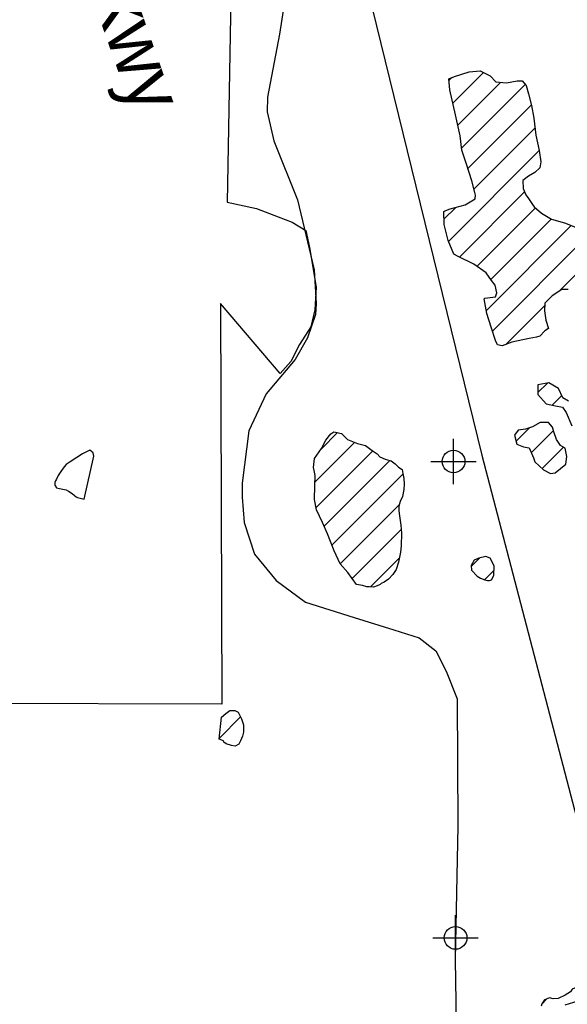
# Model space of a CAD drawing. Extents: x 164148 to 384280, y 737816 to 848299.
# Tile 11 of 41: x 236987 to 243019, y 768730 to 779570. Entities that reach past the tile are written whole.
import ezdxf

# ---------------------------------------------------------------- set-up
doc = ezdxf.new("R2010")
doc.units = 0
doc.header["$LTSCALE"] = 1200
doc.header["$PDMODE"] = 34
doc.header["$PDSIZE"] = 250
doc.layers.get('0').update_dxf_attribs({"linetype": 'CONTINUOUS'})
for name, color, linetype in [('MAJROADS', 9, 'CONTINUOUS'), ('SEC', 2, 'CONTINUOUS'), ('TEXT', 7, 'CONTINUOUS'), ('WETDBA', 11, 'CONTINUOUS'), ('WETFILL', 12, 'CONTINUOUS'), ('WSHEDS', 3, 'CONTINUOUS')]:
    doc.layers.add(name, color=color, linetype=linetype)

# ---------------------------------------------------------------- blocks, each defined once
blk = doc.blocks.new('*X')
at = {"color": 0}
for p, q in [((241759, 778650), (242096, 778988)), ((241717, 778903), (241747, 778933)), ((241813, 778410), (242283, 778880)), ((241853, 778156), (242555, 778857)), ((241923, 777931), (242624, 778632)), ((241991, 777704), (242665, 778378)), ((241710, 777129), (242710, 778129)), ((241830, 776955), (242549, 777674)), ((241660, 777374), (241790, 777504)), ((242025, 776855), (242667, 777497)), ((242176, 776711), (242840, 777375)), ((242128, 776369), (243063, 777304)), ((242194, 776141), (243232, 777179)), ((242925, 776577), (243384, 777036)), ((242341, 775994), (242771, 776423)), ((242696, 775464), (242800, 775568)), ((242852, 775326), (242957, 775431)), ((242454, 774928), (242601, 775076)), ((240306, 774841), (240488, 775024)), ((242622, 774801), (242867, 775047)), ((240239, 774480), (240675, 774916)), ((242742, 774627), (242978, 774863)), ((240253, 774199), (240876, 774823)), ((240341, 773993), (241065, 774717)), ((240426, 773784), (241209, 774567)), ((240517, 773580), (241169, 774232)), ((240650, 773419), (241190, 773958)), ((240852, 773326), (241170, 773645)), ((241960, 773550), (242053, 773643)), ((242108, 773404), (242211, 773507)), ((239187, 771661), (239419, 771893)), ((242738, 768733), (242795, 768789))]:
    blk.add_line(p, q, dxfattribs=at)

msp = doc.modelspace()

# ---------------------------------------------------------------- linework, layer by layer
at = {"layer": 'MAJROADS', "color": 0}
for points in [[(240073, 792256), (240195, 785452), (240202, 783450), (240208, 783043), (240209, 782743), (240239, 782413), (240311, 781982), (240481, 781285), (242077, 774777), (243438, 769563), (245392, 763377)], [(239900, 779739), (239850, 779411), (239717, 778718), (239713, 778557), (239785, 778238), (240046, 777587), (240229, 776815), (240251, 776447), (240244, 776325), (240158, 776066), (240020, 775829), (239703, 775449), (239512, 775042), (239439, 774467), (239438, 774313), (239461, 774034), (239572, 773685), (239811, 773396), (240136, 773158), (240671, 772990), (241108, 772854), (241387, 772765), (241570, 772620), (241685, 772396), (241806, 772094), (241813, 770694), (241783, 769219), (241868, 763910)]]:
    msp.add_lwpolyline(points, dxfattribs=at)
at = {"layer": 'SEC', "color": 0}
for p in [(241766, 774706), (241788, 769461)]:
    msp.add_point(p, dxfattribs=at)
at = {"layer": 'WETDBA', "color": 0}
for points in [[(243027, 776598), (242957, 776598), (242851, 776528), (242773, 776448), (242767, 776365), (242783, 776263), (242810, 776170), (242773, 776146), (242716, 776086), (242678, 776075), (242597, 776060), (242407, 776019), (242300, 775978), (242250, 775990), (242228, 776039), (242180, 776185), (242134, 776336), (242102, 776498), (242109, 776505), (242228, 776520), (242243, 776561), (242224, 776646), (242185, 776698), (242125, 776782), (241991, 776880), (241818, 776961), (241770, 776987), (241705, 777140), (241661, 777315), (241659, 777457), (241682, 777470), (241730, 777489), (241894, 777530), (242003, 777596), (242009, 777638), (242000, 777668), (241969, 777794), (241907, 777978), (241856, 778133), (241838, 778290), (241789, 778523), (241724, 778799), (241715, 778920), (241775, 778944), (241937, 778994), (242060, 779006), (242171, 778951), (242233, 778885), (242348, 778874), (242466, 778897), (242523, 778896), (242564, 778845), (242592, 778755), (242626, 778625), (242652, 778486), (242674, 778297), (242710, 778129), (242728, 778004), (242715, 777940), (242660, 777886), (242591, 777846), (242529, 777798), (242533, 777713), (242562, 777641), (242590, 777600), (242635, 777537), (242653, 777510), (242734, 777441), (242845, 777372), (242989, 777332), (243129, 777279)], [(243032, 775370), (242969, 775405), (242923, 775510), (242817, 775571), (242695, 775550), (242696, 775444), (242787, 775340), (242888, 775317), (242966, 775303), (243005, 775246), (243069, 775098)], [(242994, 768723), (243092, 768752), (243186, 768783), (243274, 768795), (243335, 768804), (243371, 768813), (243399, 768807), (243349, 768985), (243253, 768974), (243143, 768925), (243071, 768895), (243054, 768866), (242995, 768829), (242920, 768794), (242863, 768790), (242823, 768801), (242766, 768778), (242739, 768736), (242732, 768711)]]:
    msp.add_lwpolyline(points, dxfattribs=at)
for points in [[(242870, 775034), (242857, 775084), (242811, 775134), (242721, 775136), (242637, 775088), (242560, 775061), (242479, 775052), (242439, 774995), (242462, 774895), (242535, 774868), (242598, 774856), (242645, 774747), (242663, 774703), (242755, 774615), (242832, 774572), (242886, 774582), (243001, 774678), (243014, 774761), (242994, 774853), (242945, 774881), (242900, 774949)], [(240698, 773352), (240603, 773483), (240517, 773580), (240450, 773723), (240376, 773910), (240322, 774036), (240258, 774174), (240234, 774289), (240238, 774439), (240241, 774551), (240230, 774607), (240223, 774639), (240235, 774738), (240312, 774850), (240359, 774941), (240415, 775009), (240447, 775033), (240530, 775014), (240598, 774949), (240708, 774903), (240797, 774882), (240869, 774828), (240925, 774792), (240955, 774757), (241011, 774730), (241065, 774717), (241080, 774712), (241124, 774680), (241159, 774643), (241201, 774618), (241208, 774574), (241219, 774520), (241222, 774458), (241220, 774397), (241205, 774322), (241177, 774266), (241165, 774214), (241163, 774163), (241172, 774107), (241187, 774004), (241192, 773916), (241188, 773779), (241183, 773706), (241161, 773598), (241133, 773516), (241096, 773461), (241051, 773412), (241000, 773378), (240968, 773362), (240957, 773353), (240925, 773336), (240883, 773324), (240837, 773327), (240810, 773326), (240762, 773342)], [(237696, 774291), (237805, 774765), (237795, 774803), (237758, 774831), (237677, 774792), (237615, 774749), (237544, 774702), (237500, 774674), (237477, 774647), (237442, 774596), (237411, 774552), (237392, 774512), (237380, 774493), (237373, 774476), (237374, 774447), (237391, 774415), (237427, 774409), (237499, 774393), (237524, 774381), (237566, 774352), (237590, 774332), (237608, 774318), (237622, 774308)], [(242208, 773451), (242213, 773557), (242171, 773640), (242121, 773659), (242043, 773641), (241994, 773618), (241959, 773561), (241964, 773511), (242027, 773445), (242063, 773420), (242110, 773403), (242141, 773394), (242161, 773395), (242183, 773403)], [(239185, 771648), (239209, 771890), (239257, 771933), (239302, 771964), (239356, 771966), (239392, 771945), (239431, 771871), (239453, 771805), (239451, 771725), (239442, 771682), (239420, 771632), (239400, 771595), (239362, 771573), (239321, 771578), (239263, 771599), (239236, 771617), (239232, 771629)]]:
    msp.add_lwpolyline(points, close=True, dxfattribs=at)
at = {"layer": 'WSHEDS', "color": 0}
msp.add_lwpolyline([(239331, 780834), (239273, 777560), (239594, 777493), (239834, 777400), (239988, 777339), (240140, 777250), (240179, 777062), (240253, 776624), (240238, 776377), (240193, 776188), (240068, 775995), (239974, 775806), (239857, 775674), (239199, 776446), (239214, 772034), (236488, 772042)], dxfattribs=at)

# ---------------------------------------------------------------- block references
at = {"layer": 'WETDBA', "color": 0}
msp.add_blockref('*X', (0, 0), dxfattribs=at)
msp.add_blockref('*X', (0, 0), dxfattribs=at)
at = {"layer": 'WETFILL', "color": 0}
msp.add_blockref('*X', (0, 0), dxfattribs=at)
msp.add_blockref('*X', (0, 0), dxfattribs=at)
msp.add_blockref('*X', (0, 0), dxfattribs=at)
msp.add_blockref('*X', (0, 0), dxfattribs=at)
msp.add_blockref('*X', (0, 0), dxfattribs=at)
msp.add_blockref('*X', (0, 0), dxfattribs=at)
msp.add_blockref('*X', (0, 0), dxfattribs=at)
msp.add_blockref('*X', (0, 0), dxfattribs=at)
msp.add_blockref('*X', (0, 0), dxfattribs=at)
msp.add_blockref('*X', (0, 0), dxfattribs=at)
msp.add_blockref('*X', (0, 0), dxfattribs=at)
msp.add_blockref('*X', (0, 0), dxfattribs=at)
msp.add_blockref('*X', (0, 0), dxfattribs=at)
msp.add_blockref('*X', (0, 0), dxfattribs=at)
msp.add_blockref('*X', (0, 0), dxfattribs=at)
msp.add_blockref('*X', (0, 0), dxfattribs=at)
msp.add_blockref('*X', (0, 0), dxfattribs=at)
msp.add_blockref('*X', (0, 0), dxfattribs=at)
msp.add_blockref('*X', (0, 0), dxfattribs=at)
msp.add_blockref('*X', (0, 0), dxfattribs=at)
msp.add_blockref('*X', (0, 0), dxfattribs=at)
msp.add_blockref('*X', (0, 0), dxfattribs=at)
msp.add_blockref('*X', (0, 0), dxfattribs=at)
msp.add_blockref('*X', (0, 0), dxfattribs=at)
msp.add_blockref('*X', (0, 0), dxfattribs=at)
msp.add_blockref('*X', (0, 0), dxfattribs=at)
msp.add_blockref('*X', (0, 0), dxfattribs=at)
msp.add_blockref('*X', (0, 0), dxfattribs=at)
msp.add_blockref('*X', (0, 0), dxfattribs=at)
msp.add_blockref('*X', (0, 0), dxfattribs=at)
msp.add_blockref('*X', (0, 0), dxfattribs=at)
msp.add_blockref('*X', (0, 0), dxfattribs=at)
msp.add_blockref('*X', (0, 0), dxfattribs=at)
msp.add_blockref('*X', (0, 0), dxfattribs=at)
msp.add_blockref('*X', (0, 0), dxfattribs=at)
msp.add_blockref('*X', (0, 0), dxfattribs=at)
msp.add_blockref('*X', (0, 0), dxfattribs=at)
msp.add_blockref('*X', (0, 0), dxfattribs=at)
msp.add_blockref('*X', (0, 0), dxfattribs=at)
msp.add_blockref('*X', (0, 0), dxfattribs=at)
msp.add_blockref('*X', (0, 0), dxfattribs=at)
msp.add_blockref('*X', (0, 0), dxfattribs=at)
msp.add_blockref('*X', (0, 0), dxfattribs=at)
msp.add_blockref('*X', (0, 0), dxfattribs=at)
msp.add_blockref('*X', (0, 0), dxfattribs=at)
msp.add_blockref('*X', (0, 0), dxfattribs=at)
msp.add_blockref('*X', (0, 0), dxfattribs=at)
msp.add_blockref('*X', (0, 0), dxfattribs=at)
msp.add_blockref('*X', (0, 0), dxfattribs=at)
msp.add_blockref('*X', (0, 0), dxfattribs=at)
msp.add_blockref('*X', (0, 0), dxfattribs=at)

# ---------------------------------------------------------------- texts
at = {"layer": 'TEXT', "color": 0}
msp.add_text('Three Oaks Pkwy', height=600, rotation=289.4793, dxfattribs=at).set_placement((236136, 784473))

doc.saveas('drawing.dxf')
